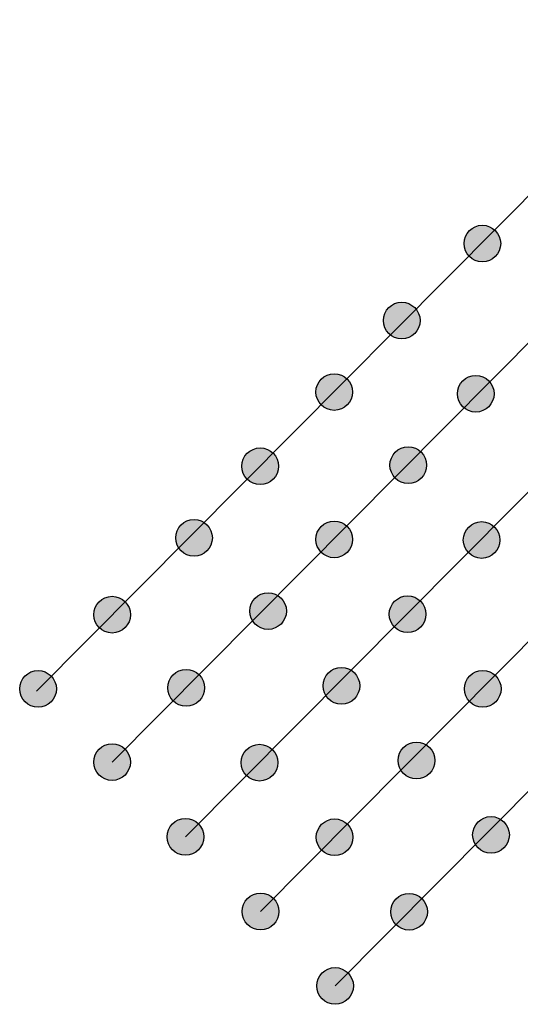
# Model space of a CAD drawing. Extents: x 9 to 437, y 6 to 307.
# Tile 2 of 13: x 121 to 140, y 84 to 122. Entities that reach past the tile are written whole.
import ezdxf

# ---------------------------------------------------------------- set-up
doc = ezdxf.new("R2010")
doc.units = 0
doc.layers.add('SEEWASSERNUTZUNG', color=7, linetype='Continuous')

msp = doc.modelspace()

# ---------------------------------------------------------------- hatches: boundary and pattern name
at = {"layer": 'SEEWASSERNUTZUNG', "linetype": 'Continuous'}
h = msp.add_hatch(color=1, dxfattribs=at)
edge = h.paths.add_edge_path()
edge.add_arc((138.69, 113.393), 0.7, 0, 360)
h = msp.add_hatch(color=1, dxfattribs=at)
edge = h.paths.add_edge_path()
edge.add_arc((135.614, 110.457), 0.7, 0, 360)
h = msp.add_hatch(color=1, dxfattribs=at)
edge = h.paths.add_edge_path()
edge.add_arc((133.04, 107.73), 0.7, 0, 360)
h = msp.add_hatch(color=1, dxfattribs=at)
edge = h.paths.add_edge_path()
edge.add_arc((138.438, 107.665), 0.7, 0, 360)
h = msp.add_hatch(color=1, dxfattribs=at)
edge = h.paths.add_edge_path()
edge.add_arc((130.215, 104.898), 0.7, 0, 360)
h = msp.add_hatch(color=1, dxfattribs=at)
edge = h.paths.add_edge_path()
edge.add_arc((135.863, 104.938), 0.7, 0, 360)
h = msp.add_hatch(color=1, dxfattribs=at)
edge = h.paths.add_edge_path()
edge.add_arc((127.69, 102.165), 0.7, 0, 360)
h = msp.add_hatch(color=1, dxfattribs=at)
edge = h.paths.add_edge_path()
edge.add_arc((133.039, 102.106), 0.7, 0, 360)
h = msp.add_hatch(color=1, dxfattribs=at)
edge = h.paths.add_edge_path()
edge.add_arc((138.663, 102.083), 0.7, 0, 360)
h = msp.add_hatch(color=1, dxfattribs=at)
edge = h.paths.add_edge_path()
edge.add_arc((130.514, 99.373), 0.7, 0, 360)
h = msp.add_hatch(color=1, dxfattribs=at)
edge = h.paths.add_edge_path()
edge.add_arc((135.838, 99.251), 0.7, 0, 360)
h = msp.add_hatch(color=1, dxfattribs=at)
edge = h.paths.add_edge_path()
edge.add_arc((124.565, 99.234), 0.7, 0, 360)
h = msp.add_hatch(color=1, dxfattribs=at)
edge = h.paths.add_edge_path()
edge.add_arc((121.74, 96.402), 0.7, 0, 360)
h = msp.add_hatch(color=1, dxfattribs=at)
edge = h.paths.add_edge_path()
edge.add_arc((127.389, 96.442), 0.7, 0, 360)
h = msp.add_hatch(color=1, dxfattribs=at)
edge = h.paths.add_edge_path()
edge.add_arc((133.313, 96.518), 0.7, 0, 360)
h = msp.add_hatch(color=1, dxfattribs=at)
edge = h.paths.add_edge_path()
edge.add_arc((138.703, 96.404), 0.7, 0, 360)
h = msp.add_hatch(color=1, dxfattribs=at)
edge = h.paths.add_edge_path()
edge.add_arc((124.564, 93.61), 0.7, 0, 360)
h = msp.add_hatch(color=1, dxfattribs=at)
edge = h.paths.add_edge_path()
edge.add_arc((136.178, 93.671), 0.7, 0, 360)
h = msp.add_hatch(color=1, dxfattribs=at)
edge = h.paths.add_edge_path()
edge.add_arc((130.188, 93.587), 0.7, 0, 360)
h = msp.add_hatch(color=1, dxfattribs=at)
edge = h.paths.add_edge_path()
edge.add_arc((127.363, 90.756), 0.7, 0, 360)
h = msp.add_hatch(color=1, dxfattribs=at)
edge = h.paths.add_edge_path()
edge.add_arc((133.053, 90.74), 0.7, 0, 360)
h = msp.add_hatch(color=1, dxfattribs=at)
edge = h.paths.add_edge_path()
edge.add_arc((139.02, 90.829), 0.7, 0, 360)
h = msp.add_hatch(color=1, dxfattribs=at)
edge = h.paths.add_edge_path()
edge.add_arc((130.228, 87.908), 0.7, 0, 360)
h = msp.add_hatch(color=1, dxfattribs=at)
edge = h.paths.add_edge_path()
edge.add_arc((135.895, 87.898), 0.7, 0, 360)
h = msp.add_hatch(color=1, dxfattribs=at)
edge = h.paths.add_edge_path()
edge.add_arc((133.07, 85.066), 0.7, 0, 360)

# ---------------------------------------------------------------- linework, layer by layer
at = {"layer": 'SEEWASSERNUTZUNG', "color": 94, "linetype": 'Continuous'}
for p, q in [((139.971, 103.434), (152.813, 116.38)), ((127.363, 90.756), (139.971, 103.434))]:
    msp.add_line(p, q, dxfattribs=at)
for points in [[(121.678, 96.313), (147.129, 121.937)], [(124.564, 93.61), (150.014, 119.235)], [(155.678, 113.533), (130.228, 87.908)], [(133.07, 85.066), (158.52, 110.691)]]:
    msp.add_lwpolyline(points, dxfattribs=at)
at = {"layer": 'SEEWASSERNUTZUNG', "color": 1, "linetype": 'Continuous'}
for centre in [(138.69, 113.393), (135.614, 110.457), (133.04, 107.73), (138.438, 107.665), (130.215, 104.898), (135.863, 104.938), (127.69, 102.165), (133.039, 102.106), (138.663, 102.083), (130.514, 99.373), (135.838, 99.251), (124.565, 99.234), (121.74, 96.402), (127.389, 96.442), (133.313, 96.518), (138.703, 96.404), (124.564, 93.61), (136.178, 93.671), (130.188, 93.587), (127.363, 90.756), (133.053, 90.74), (139.02, 90.829), (130.228, 87.908), (135.895, 87.898), (133.07, 85.066)]:
    msp.add_circle(centre, 0.7, dxfattribs=at)

doc.saveas('drawing.dxf')
